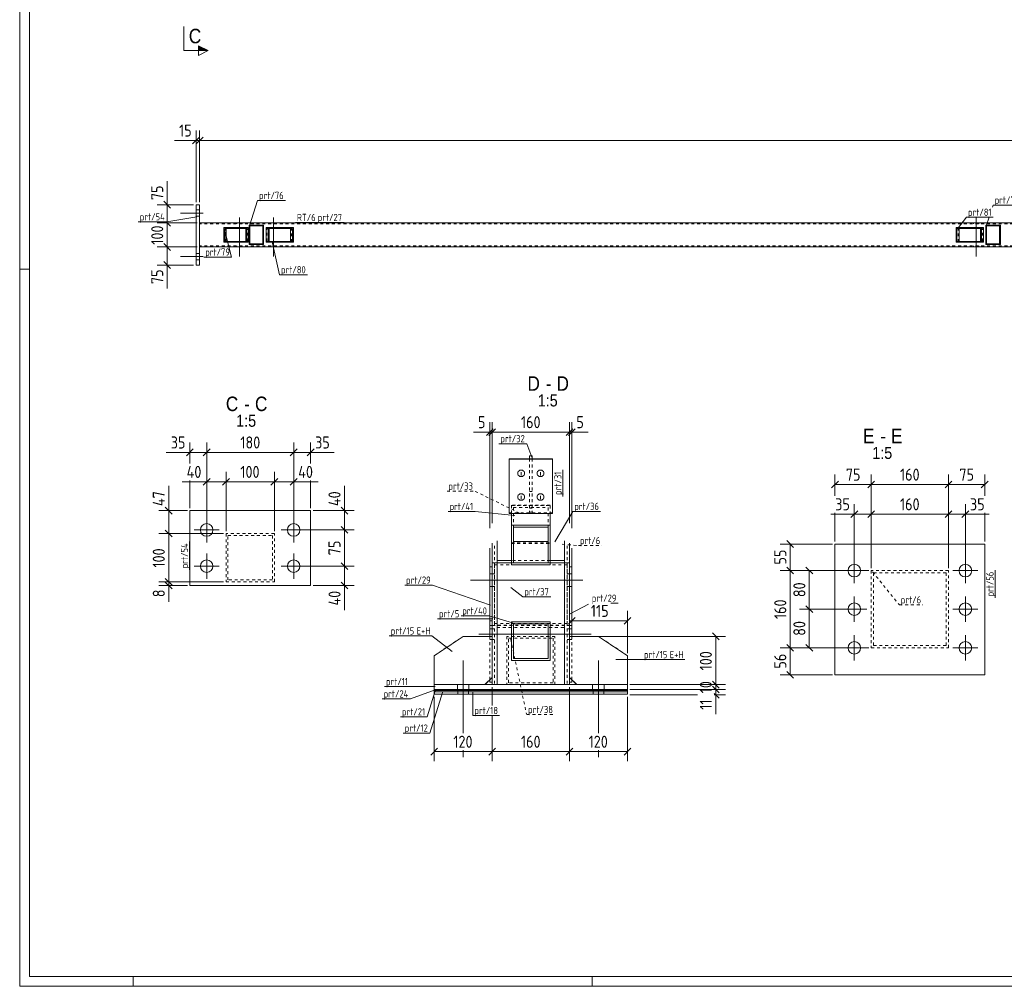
# Model space of a CAD drawing. Header units: millimetres. Extents: x 1 to 1188, y 1 to 840.
# Tile 1 of 7: x 1 to 409, y 1 to 401. Entities that reach past the tile are written whole.
import ezdxf

# ---------------------------------------------------------------- set-up
doc = ezdxf.new("R2010")
doc.units = ezdxf.units.MM
doc.header["$LTSCALE"] = 0.6
doc.linetypes.add('XKITLINE00', pattern=[0])
doc.linetypes.add('XKITLINE02', pattern=[4, 2, -2])
for name, color, linetype, lineweight in [('Bolt', 7, 'Continuous', 0), ('DrawingSheet', 5, 'Continuous', 0), ('OtherObjectType', 1, 'Continuous', 0), ('Part', 2, 'Continuous', 0), ('PartMark', 3, 'Continuous', 0), ('Section', 6, 'Continuous', 0), ('Z-DIMENSIONS', 1, 'Continuous', 0)]:
    doc.layers.add(name, color=color, linetype=linetype, lineweight=lineweight)
doc.styles.add('ARIAL', font='ARIAL.TTF')
doc.styles.add('ISOCPEUR', font='ISOCPEUR.TTF')

msp = doc.modelspace()

# ---------------------------------------------------------------- hatches: boundary and pattern name
at = {"layer": 'Section'}
msp.add_hatch(color=6, dxfattribs=at).paths.add_polyline_path([(75, 390.52), (79, 388.52), (75, 388.52)], flags=17)

# ---------------------------------------------------------------- linework, layer by layer
at = {"layer": 'Bolt', "color": 4, "linetype": 'XKITLINE00', "lineweight": 0}
for p, q in [((75.5, 322.49), (74, 322.49)), ((75.5, 322.49), (74, 322.49)), ((77, 321.19), (67.5, 321.19)), ((77, 321.19), (67.5, 321.19)), ((75.5, 319.89), (74, 319.89)), ((75.5, 319.89), (74, 319.89)), ((92, 319.44), (92, 303.19)), ((106, 319.44), (106, 303.19)), ((397, 319.44), (397, 303.19)), ((90.9, 317.19), (90.9, 316.79)), ((93.1, 317.19), (93.1, 316.79)), ((104.9, 317.19), (104.9, 316.79)), ((107.1, 317.19), (107.1, 316.79)), ((395.9, 317.19), (395.9, 316.79)), ((398.1, 317.19), (398.1, 316.79)), ((90.9, 307.59), (90.9, 307.19)), ((93.1, 307.59), (93.1, 307.19)), ((104.9, 307.59), (104.9, 307.19)), ((107.1, 307.59), (107.1, 307.19)), ((395.9, 307.59), (395.9, 307.19)), ((398.1, 307.59), (398.1, 307.19)), ((77, 303.19), (67.5, 303.19)), ((77, 303.19), (67.5, 303.19)), ((75.5, 304.49), (74, 304.49)), ((75.5, 304.49), (74, 304.49)), ((75.5, 301.89), (74, 301.89)), ((75.5, 301.89), (74, 301.89)), ((207.24, 213.79), (207.19, 213.43)), ((207.19, 213.43), (207.24, 213.06)), ((207.39, 214.13), (207.24, 213.79)), ((207.24, 213.06), (207.39, 212.72)), ((207.7, 214.48), (207.39, 214.13)), ((207.39, 212.72), (207.7, 212.37)), ((208.05, 214.69), (207.7, 214.48)), ((207.7, 212.37), (208.05, 212.16)), ((208.42, 214.78), (208.05, 214.69)), ((208.05, 212.16), (208.42, 212.07)), ((208.76, 214.78), (208.42, 214.78)), ((208.42, 212.07), (208.76, 212.07)), ((208.59, 213.95), (208.59, 212.47)), ((209.13, 214.69), (208.76, 214.78)), ((208.76, 212.07), (209.13, 212.16)), ((209.48, 214.48), (209.13, 214.69)), ((209.13, 212.16), (209.48, 212.37)), ((209.79, 214.13), (209.48, 214.48)), ((209.48, 212.37), (209.79, 212.72)), ((209.94, 213.79), (209.79, 214.13)), ((209.79, 212.72), (209.94, 213.06)), ((209.99, 213.43), (209.94, 213.79)), ((209.94, 213.06), (209.99, 213.43)), ((215.24, 213.79), (215.19, 213.43)), ((215.19, 213.43), (215.24, 213.06)), ((215.39, 214.13), (215.24, 213.79)), ((215.24, 213.06), (215.39, 212.72)), ((215.7, 214.48), (215.39, 214.13)), ((215.39, 212.72), (215.7, 212.37)), ((216.05, 214.69), (215.7, 214.48)), ((215.7, 212.37), (216.05, 212.16)), ((216.42, 214.78), (216.05, 214.69)), ((216.05, 212.16), (216.42, 212.07)), ((216.76, 214.78), (216.42, 214.78)), ((216.42, 212.07), (216.76, 212.07)), ((216.59, 213.95), (216.59, 212.47)), ((217.13, 214.69), (216.76, 214.78)), ((216.76, 212.07), (217.13, 212.16)), ((217.48, 214.48), (217.13, 214.69)), ((217.13, 212.16), (217.48, 212.37)), ((217.79, 214.13), (217.48, 214.48)), ((217.48, 212.37), (217.79, 212.72)), ((217.94, 213.79), (217.79, 214.13)), ((217.79, 212.72), (217.94, 213.06)), ((217.99, 213.43), (217.94, 213.79)), ((217.94, 213.06), (217.99, 213.43)), ((207.24, 204.01), (207.19, 203.64)), ((207.39, 204.35), (207.24, 204.01)), ((207.7, 204.7), (207.39, 204.35)), ((208.05, 204.91), (207.7, 204.7)), ((208.42, 205), (208.05, 204.91)), ((208.76, 205), (208.42, 205)), ((208.59, 204.16), (208.59, 202.69)), ((209.13, 204.91), (208.76, 205)), ((209.48, 204.7), (209.13, 204.91)), ((209.79, 204.35), (209.48, 204.7)), ((209.94, 204.01), (209.79, 204.35)), ((209.99, 203.64), (209.94, 204.01)), ((215.24, 204.01), (215.19, 203.64)), ((215.39, 204.35), (215.24, 204.01)), ((215.7, 204.7), (215.39, 204.35)), ((216.05, 204.91), (215.7, 204.7)), ((216.42, 205), (216.05, 204.91)), ((216.76, 205), (216.42, 205)), ((216.59, 204.16), (216.59, 202.69)), ((217.13, 204.91), (216.76, 205)), ((217.48, 204.7), (217.13, 204.91)), ((217.79, 204.35), (217.48, 204.7)), ((217.94, 204.01), (217.79, 204.35)), ((217.99, 203.64), (217.94, 204.01)), ((207.19, 203.64), (207.24, 203.28)), ((207.24, 203.28), (207.39, 202.94)), ((207.39, 202.94), (207.7, 202.59)), ((207.7, 202.59), (208.05, 202.38)), ((208.05, 202.38), (208.42, 202.29)), ((208.42, 202.29), (208.76, 202.29)), ((208.76, 202.29), (209.13, 202.38)), ((209.13, 202.38), (209.48, 202.59)), ((209.48, 202.59), (209.79, 202.94)), ((209.79, 202.94), (209.94, 203.28)), ((209.94, 203.28), (209.99, 203.64)), ((215.19, 203.64), (215.24, 203.28)), ((215.24, 203.28), (215.39, 202.94)), ((215.39, 202.94), (215.7, 202.59)), ((215.7, 202.59), (216.05, 202.38)), ((216.05, 202.38), (216.42, 202.29)), ((216.42, 202.29), (216.76, 202.29)), ((216.76, 202.29), (217.13, 202.38)), ((217.13, 202.38), (217.48, 202.59)), ((217.48, 202.59), (217.79, 202.94)), ((217.79, 202.94), (217.94, 203.28)), ((217.94, 203.28), (217.99, 203.64)), ((78.42, 184.8), (78.42, 195.2)), ((114.42, 184.8), (114.42, 195.2)), ((73.22, 190), (83.62, 190)), ((109.22, 190), (119.62, 190)), ((78.42, 169.8), (78.42, 180.2)), ((114.42, 169.8), (114.42, 180.2)), ((346.49, 167.97), (346.49, 178.37)), ((392.49, 167.97), (392.49, 178.37)), ((73.22, 175), (83.62, 175)), ((109.22, 175), (119.62, 175)), ((196.59, 171.83), (195.59, 171.83)), ((197.59, 171.83), (196.59, 171.83)), ((228.59, 171.83), (227.59, 171.83)), ((229.59, 171.83), (228.59, 171.83)), ((341.29, 173.17), (351.69, 173.17)), ((387.29, 173.17), (397.69, 173.17)), ((234.09, 169.23), (187.59, 169.23)), ((196.59, 166.62), (195.59, 166.62)), ((197.59, 166.62), (196.59, 166.62)), ((228.59, 166.62), (227.59, 166.62)), ((229.59, 166.62), (228.59, 166.62)), ((346.49, 151.97), (346.49, 162.37)), ((392.49, 151.97), (392.49, 162.37)), ((341.29, 157.17), (351.69, 157.17)), ((387.29, 157.17), (397.69, 157.17)), ((191.09, 146.87), (237.59, 146.87)), ((195.59, 149.07), (196.59, 149.07)), ((196.59, 149.07), (197.59, 149.07)), ((227.59, 149.07), (228.59, 149.07)), ((228.59, 149.07), (229.59, 149.07)), ((195.59, 144.67), (196.59, 144.67)), ((196.59, 144.67), (197.59, 144.67)), ((227.59, 144.67), (228.59, 144.67)), ((228.59, 144.67), (229.59, 144.67)), ((346.49, 135.97), (346.49, 146.37)), ((392.49, 135.97), (392.49, 146.37)), ((341.29, 141.17), (351.69, 141.17)), ((387.29, 141.17), (397.69, 141.17)), ((184.59, 105.78), (184.59, 135.93)), ((240.59, 105.78), (240.59, 135.93)), ((182.19, 123.93), (182.19, 125.93)), ((186.99, 123.93), (186.99, 125.93)), ((238.19, 123.93), (238.19, 125.93)), ((242.99, 123.93), (242.99, 125.93)), ((184.59, 95.93), (184.59, 98.78)), ((240.59, 95.93), (240.59, 98.78))]:
    msp.add_line(p, q, dxfattribs=at)
for centre in [(78.42, 190), (114.42, 190), (78.42, 175), (114.42, 175), (346.49, 173.17), (392.49, 173.17), (346.49, 157.17), (392.49, 157.17), (346.49, 141.17), (392.49, 141.17)]:
    msp.add_circle(centre, 2.6, dxfattribs=at)
at = {"layer": 'DrawingSheet', "color": 2, "linetype": 'XKITLINE00', "lineweight": 0}
for p, q in [((1, 840), (1, 1)), ((5, 298), (1, 298)), ((48, 1), (48, 5)), ((238, 1), (238, 5)), ((1, 1), (1188, 1))]:
    msp.add_line(p, q, dxfattribs=at)
at = {"layer": 'DrawingSheet', "color": 3, "linetype": 'XKITLINE00', "lineweight": 0}
for p, q in [((5, 836), (5, 5)), ((5, 5), (1184, 5))]:
    msp.add_line(p, q, dxfattribs=at)
at = {"layer": 'Part', "color": 2, "linetype": 'XKITLINE00', "lineweight": 0}
for p, q in [((74, 324.69), (75.5, 324.69)), ((74, 324.69), (74, 299.69)), ((75.5, 324.69), (75.5, 299.69)), ((995.47, 317.19), (75.5, 317.19)), ((85.53, 309.19), (85.53, 315.19)), ((85.53, 315.19), (95.58, 315.19)), ((94.59, 314.89), (85.89, 314.89)), ((85.89, 309.49), (85.89, 314.89)), ((86.53, 309.49), (86.53, 314.89)), ((94.59, 309.49), (94.59, 314.89)), ((94.94, 309.19), (94.94, 315.19)), ((95.58, 315.19), (95.58, 309.19)), ((101.97, 316.19), (95.97, 316.19)), ((95.97, 316.19), (95.97, 308.19)), ((101.67, 315.89), (96.27, 315.89)), ((96.27, 308.49), (96.27, 315.89)), ((101.67, 308.49), (101.67, 315.89)), ((101.97, 308.19), (101.97, 316.19)), ((102.97, 315.19), (114.35, 315.19)), ((102.97, 309.19), (102.97, 315.19)), ((103.85, 309.19), (103.85, 315.19)), ((104.25, 314.89), (113.96, 314.89)), ((104.25, 314.89), (104.25, 309.49)), ((113.07, 309.49), (113.07, 314.89)), ((113.96, 314.89), (113.96, 309.49)), ((114.35, 315.19), (114.35, 309.19)), ((388.6, 309.19), (388.6, 315.19)), ((399.97, 315.19), (388.6, 315.19)), ((398.7, 314.89), (388.99, 314.89)), ((388.99, 309.49), (388.99, 314.89)), ((389.87, 309.49), (389.87, 314.89)), ((398.7, 309.49), (398.7, 314.89)), ((399.09, 309.19), (399.09, 315.19)), ((399.97, 309.19), (399.97, 315.19)), ((406.97, 316.19), (400.97, 316.19)), ((400.97, 316.19), (400.97, 308.19)), ((406.67, 315.89), (401.27, 315.89)), ((401.27, 308.49), (401.27, 315.89)), ((406.67, 308.49), (406.67, 315.89)), ((406.97, 308.19), (406.97, 316.19)), ((995.47, 307.19), (75.5, 307.19)), ((95.58, 309.19), (85.53, 309.19)), ((94.59, 309.49), (85.89, 309.49)), ((95.97, 308.19), (101.97, 308.19)), ((101.67, 308.49), (96.27, 308.49)), ((102.97, 309.19), (114.35, 309.19)), ((113.96, 309.49), (104.25, 309.49)), ((399.97, 309.19), (388.6, 309.19)), ((388.99, 309.49), (398.7, 309.49)), ((400.97, 308.19), (406.97, 308.19)), ((406.67, 308.49), (401.27, 308.49)), ((74, 299.69), (75.5, 299.69)), ((212.09, 220.75), (212.09, 219.5)), ((212.09, 220.75), (213.09, 220.75)), ((213.09, 220.75), (213.09, 219.5)), ((221.59, 219.5), (203.59, 219.5)), ((203.59, 219.5), (203.59, 196.8)), ((203.59, 219.29), (221.59, 219.29)), ((213.09, 219.5), (212.09, 219.5)), ((221.59, 196.8), (221.59, 219.5)), ((71.42, 167), (71.42, 198)), ((71.42, 198), (121.42, 198)), ((121.42, 198), (121.42, 167)), ((203.59, 196.8), (221.59, 196.8)), ((204.59, 196.8), (204.59, 175.61)), ((220.59, 196.8), (220.59, 175.61)), ((220.59, 191.97), (204.59, 191.97)), ((219.79, 191.15), (205.39, 191.15)), ((205.39, 191.15), (205.39, 176.43)), ((219.79, 176.43), (219.79, 191.15)), ((196.59, 184.47), (196.59, 176.35)), ((198.59, 185.5), (198.59, 176.35)), ((205.39, 185.19), (219.79, 185.19)), ((226.59, 176.35), (226.59, 185.5)), ((228.59, 184.47), (228.59, 176.35)), ((338.49, 129.99), (338.49, 184.17)), ((338.49, 184.17), (400.49, 184.17)), ((400.49, 184.17), (400.49, 129.99)), ((195.59, 182.43), (195.59, 145.92)), ((229.59, 182.43), (229.59, 145.92)), ((196.59, 176.35), (198.59, 176.35)), ((196.59, 176.35), (198.59, 176.35)), ((196.59, 176.35), (196.59, 125.93)), ((198.59, 177.33), (204.59, 177.33)), ((198.59, 176.35), (204.59, 176.35)), ((198.59, 125.92), (198.59, 176.35)), ((204.59, 175.61), (220.59, 175.61)), ((205.39, 176.43), (219.79, 176.43)), ((226.59, 177.33), (220.59, 177.33)), ((226.59, 176.35), (220.59, 176.35)), ((226.59, 176.35), (226.59, 125.92)), ((228.59, 176.35), (226.59, 176.35)), ((228.59, 176.35), (226.59, 176.35)), ((228.59, 176.35), (228.59, 125.93)), ((195.59, 174.73), (196.59, 174.73)), ((228.59, 174.73), (229.59, 174.73)), ((71.42, 167), (121.42, 167)), ((204.59, 151.92), (220.59, 151.92)), ((204.59, 151.92), (204.59, 135.92)), ((205.39, 151.12), (205.39, 136.72)), ((205.39, 151.12), (219.79, 151.12)), ((219.79, 151.12), (219.79, 136.72)), ((220.59, 151.92), (220.59, 135.92)), ((172.59, 137.92), (184.59, 145.92)), ((184.59, 145.92), (196.59, 145.92)), ((196.59, 145.92), (196.59, 128.92)), ((228.59, 145.92), (228.59, 128.92)), ((240.59, 145.92), (228.59, 145.92)), ((252.59, 137.92), (240.59, 145.92)), ((172.59, 125.92), (172.59, 137.92)), ((204.59, 135.92), (220.59, 135.92)), ((205.39, 136.72), (219.79, 136.72)), ((252.59, 125.92), (252.59, 137.92)), ((193.59, 125.92), (196.59, 128.92)), ((195.59, 126.92), (195.59, 127.92)), ((195.59, 126.92), (195.59, 126.92)), ((195.59, 126.92), (195.59, 126.92)), ((195.59, 126.92), (196.59, 126.92)), ((195.59, 126.92), (196.59, 126.92)), ((228.59, 128.92), (231.59, 125.92)), ((228.59, 126.92), (229.59, 126.92)), ((228.59, 126.92), (229.59, 126.92)), ((229.59, 127.92), (229.59, 126.92)), ((400.49, 129.99), (338.49, 129.99)), ((198.59, 125.93), (172.59, 125.93)), ((172.59, 125.93), (172.59, 123.93)), ((172.59, 125.92), (193.59, 125.92)), ((172.59, 123.93), (252.59, 123.93)), ((172.59, 123.52), (172.59, 123.92)), ((172.59, 123.92), (172.59, 123.92)), ((172.59, 123.92), (252.59, 123.92)), ((172.59, 121.92), (172.59, 123.92)), ((172.59, 123.92), (172.59, 123.92)), ((172.59, 123.92), (252.59, 123.92)), ((172.59, 123.52), (172.59, 123.52)), ((172.59, 123.52), (252.59, 123.52)), ((172.59, 122.92), (172.59, 123.52)), ((172.59, 123.52), (172.59, 123.52)), ((172.59, 123.52), (252.59, 123.52)), ((172.59, 122.92), (172.59, 122.92)), ((172.59, 122.92), (252.59, 122.92)), ((172.59, 121.92), (172.59, 122.92)), ((172.59, 122.92), (172.59, 122.92)), ((172.59, 122.92), (252.59, 122.92)), ((196.59, 125.93), (198.59, 125.93)), ((226.59, 125.92), (198.59, 125.92)), ((252.59, 125.93), (226.59, 125.93)), ((228.59, 125.93), (226.59, 125.93)), ((231.59, 125.92), (252.59, 125.92)), ((252.59, 123.93), (252.59, 125.93)), ((252.59, 123.52), (252.59, 123.92)), ((252.59, 121.92), (252.59, 123.92)), ((252.59, 122.92), (252.59, 123.52)), ((252.59, 121.92), (252.59, 122.92)), ((172.59, 121.92), (172.59, 121.92)), ((172.59, 121.92), (252.59, 121.92)), ((172.59, 121.92), (172.59, 121.92)), ((172.59, 121.92), (252.59, 121.92))]:
    msp.add_line(p, q, dxfattribs=at)
at = {"layer": 'Part', "color": 7, "linetype": 'XKITLINE02', "lineweight": 0}
for p, q in [((75.5, 307.19), (75.5, 317.19)), ((995.47, 316.79), (75.5, 316.79)), ((86.18, 309.19), (86.18, 315.19)), ((95.23, 314.89), (94.59, 314.89)), ((95.23, 309.49), (95.23, 314.89)), ((103.37, 314.89), (104.25, 314.89)), ((103.37, 309.49), (103.37, 314.89)), ((113.47, 309.19), (113.47, 315.19)), ((389.48, 309.19), (389.48, 315.19)), ((399.58, 314.89), (398.7, 314.89)), ((399.58, 309.49), (399.58, 314.89)), ((995.47, 307.59), (75.5, 307.59)), ((95.23, 309.49), (94.59, 309.49)), ((104.25, 309.49), (103.37, 309.49)), ((399.58, 309.49), (398.7, 309.49)), ((212.09, 219.5), (212.09, 197.42)), ((213.09, 219.5), (213.09, 197.42)), ((212.09, 205.93), (213.09, 205.93)), ((204.59, 200.26), (204.59, 184.41)), ((220.59, 200.26), (204.59, 200.26)), ((204.59, 200.06), (220.59, 200.06)), ((204.59, 196.8), (204.59, 200.06)), ((204.59, 200.06), (220.59, 200.06)), ((212.09, 200.06), (213.09, 200.06)), ((220.59, 184.41), (220.59, 200.26)), ((220.59, 200.06), (220.59, 196.8)), ((203.59, 197.01), (221.59, 197.01)), ((205.39, 199.27), (205.39, 191.15)), ((205.39, 199.27), (205.39, 191.15)), ((205.39, 199.27), (219.79, 199.27)), ((212.09, 198.96), (213.09, 198.96)), ((212.09, 197.42), (213.09, 197.42)), ((219.79, 199.27), (219.79, 191.15)), ((106.43, 188.5), (86.43, 188.5)), ((86.43, 188.5), (86.43, 168.5)), ((87.23, 169.3), (87.23, 187.7)), ((87.23, 187.7), (105.63, 187.7)), ((105.63, 187.7), (105.63, 169.3)), ((106.43, 168.5), (106.43, 188.5)), ((197.59, 183.45), (197.59, 151.25)), ((204.59, 184.61), (220.59, 184.61)), ((204.59, 184.41), (220.59, 184.41)), ((204.59, 184.41), (220.59, 184.41)), ((227.59, 183.45), (227.59, 151.25)), ((196.59, 182.43), (196.59, 126.92)), ((228.59, 182.43), (228.59, 126.92)), ((196.59, 176.35), (196.59, 150.44)), ((197.59, 175.54), (227.59, 175.54)), ((197.59, 175.54), (197.59, 125.93)), ((227.59, 175.54), (197.59, 175.54)), ((198.59, 176.35), (226.59, 176.35)), ((226.59, 176.35), (198.59, 176.35)), ((226.59, 176.35), (198.59, 176.35)), ((220.59, 177.33), (204.59, 177.33)), ((220.59, 176.35), (204.59, 176.35)), ((227.59, 175.54), (227.59, 125.93)), ((228.59, 150.44), (228.59, 176.35)), ((385.5, 173.17), (353.5, 173.17)), ((353.5, 173.17), (353.5, 141.17)), ((354.5, 142.17), (354.5, 172.17)), ((354.5, 172.17), (384.5, 172.17)), ((384.5, 172.17), (384.5, 142.17)), ((385.5, 141.17), (385.5, 173.17)), ((86.43, 168.5), (106.43, 168.5)), ((105.63, 169.3), (87.23, 169.3)), ((195.59, 152.4), (196.59, 152.4)), ((197.59, 151.25), (227.59, 151.25)), ((227.59, 151.25), (197.59, 151.25)), ((198.59, 151.76), (198.59, 149.63)), ((226.59, 149.63), (226.59, 151.76)), ((228.59, 152.4), (229.59, 152.4)), ((196.59, 150.44), (195.59, 150.44)), ((196.59, 150.44), (228.59, 150.44)), ((196.59, 150.44), (228.59, 150.44)), ((226.59, 150.61), (198.59, 150.61)), ((198.59, 149.63), (226.59, 149.63)), ((198.59, 149.63), (226.59, 149.63)), ((198.59, 149.63), (198.59, 125.92)), ((226.59, 125.92), (226.59, 149.63)), ((228.59, 150.44), (229.59, 150.44)), ((172.59, 137.92), (184.59, 145.92)), ((184.59, 145.92), (196.59, 145.92)), ((184.59, 145.92), (196.59, 145.92)), ((195.59, 145.92), (195.59, 127.92)), ((196.59, 145.92), (196.59, 128.92)), ((222.59, 145.92), (202.59, 145.92)), ((202.59, 145.92), (202.59, 125.92)), ((203.39, 126.72), (203.39, 145.12)), ((203.39, 145.12), (221.79, 145.12)), ((221.79, 145.12), (221.79, 126.72)), ((222.59, 125.92), (222.59, 145.92)), ((228.59, 145.92), (240.59, 145.92)), ((228.59, 145.92), (228.59, 128.92)), ((240.59, 145.92), (228.59, 145.92)), ((228.59, 145.92), (229.59, 145.92)), ((229.59, 145.92), (229.59, 127.92)), ((252.59, 137.92), (240.59, 145.92)), ((353.5, 141.17), (385.5, 141.17)), ((384.5, 142.17), (354.5, 142.17)), ((172.59, 125.92), (172.59, 137.92)), ((252.59, 125.92), (252.59, 137.92)), ((196.59, 128.92), (193.59, 125.92)), ((221.79, 126.72), (203.39, 126.72)), ((228.59, 128.92), (231.59, 125.92)), ((193.59, 125.92), (172.59, 125.92)), ((172.59, 123.52), (172.59, 123.92)), ((172.59, 121.92), (172.59, 123.92)), ((172.59, 122.92), (172.59, 123.52)), ((172.59, 121.92), (172.59, 122.92)), ((182.39, 123.52), (182.39, 123.92)), ((182.39, 123.52), (182.39, 123.92)), ((182.39, 121.92), (182.39, 123.92)), ((182.39, 121.92), (182.39, 123.92)), ((182.39, 122.92), (182.39, 123.52)), ((182.39, 122.92), (182.39, 123.52)), ((182.39, 121.92), (182.39, 122.92)), ((182.39, 121.92), (182.39, 122.92)), ((184.59, 123.52), (184.59, 123.92)), ((184.59, 121.92), (184.59, 123.92)), ((184.59, 122.92), (184.59, 123.52)), ((184.59, 121.92), (184.59, 122.92)), ((186.79, 123.52), (186.79, 123.92)), ((186.79, 123.52), (186.79, 123.92)), ((186.79, 121.92), (186.79, 123.92)), ((186.79, 121.92), (186.79, 123.92)), ((186.79, 122.92), (186.79, 123.52)), ((186.79, 122.92), (186.79, 123.52)), ((186.79, 121.92), (186.79, 122.92)), ((186.79, 121.92), (186.79, 122.92)), ((198.59, 125.93), (226.59, 125.93)), ((226.59, 125.93), (198.59, 125.93)), ((198.59, 125.92), (226.59, 125.92)), ((202.59, 125.92), (222.59, 125.92)), ((226.59, 125.93), (226.59, 125.92)), ((231.59, 125.92), (252.59, 125.92)), ((238.39, 123.52), (238.39, 123.92)), ((238.39, 123.52), (238.39, 123.92)), ((238.39, 121.92), (238.39, 123.92)), ((238.39, 121.92), (238.39, 123.92)), ((238.39, 122.92), (238.39, 123.52)), ((238.39, 122.92), (238.39, 123.52)), ((238.39, 121.92), (238.39, 122.92)), ((238.39, 121.92), (238.39, 122.92)), ((240.59, 123.52), (240.59, 123.92)), ((240.59, 121.92), (240.59, 123.92)), ((240.59, 122.92), (240.59, 123.52)), ((240.59, 121.92), (240.59, 122.92)), ((242.79, 123.52), (242.79, 123.92)), ((242.79, 123.52), (242.79, 123.92)), ((242.79, 121.92), (242.79, 123.92)), ((242.79, 121.92), (242.79, 123.92)), ((242.79, 122.92), (242.79, 123.52)), ((242.79, 122.92), (242.79, 123.52)), ((242.79, 121.92), (242.79, 122.92)), ((242.79, 121.92), (242.79, 122.92)), ((252.59, 123.92), (252.59, 123.52)), ((252.59, 123.92), (252.59, 121.92)), ((252.59, 123.52), (252.59, 122.92)), ((252.59, 122.92), (252.59, 121.92))]:
    msp.add_line(p, q, dxfattribs=at)
at = {"layer": 'PartMark', "color": 7, "linetype": 'XKITLINE00', "lineweight": 0}
for p, q in [((96.15, 315.97), (99.51, 326.43)), ((99.51, 326.43), (111.02, 326.43)), ((403.71, 323.65), (403.99, 324.5)), ((403.99, 324.5), (415.51, 324.5)), ((74.33, 319.66), (61.88, 317.54)), ((389.21, 314.71), (392.96, 319.45)), ((392.96, 319.45), (403.95, 319.45)), ((401.15, 315.97), (402.31, 319.45)), ((50.11, 317.54), (61.88, 317.54)), ((115.13, 317.29), (135.28, 317.29)), ((86.02, 313.31), (88.7, 302.97)), ((105.46, 309.36), (108.57, 295.67)), ((77.19, 302.97), (88.7, 302.97)), ((108.57, 295.67), (120.08, 295.67)), ((199.39, 225.71), (210.9, 225.71)), ((212.97, 220.08), (210.9, 225.71)), ((225.89, 203.9), (225.89, 214.89)), ((178.35, 197.62), (189.6, 197.62)), ((206, 195.96), (189.6, 197.62)), ((222.49, 185.05), (229.99, 197.67)), ((229.99, 197.67), (241.5, 197.67)), ((71.32, 173.5), (71.32, 185.27)), ((404.79, 161.84), (404.79, 173.35)), ((160.38, 167.13), (171.89, 167.13)), ((195.92, 158.9), (171.89, 167.13)), ((204.25, 166.21), (209.31, 162.32)), ((209.31, 162.32), (220.82, 162.32)), ((228.92, 155.2), (236.44, 159.2)), ((245.74, 159.63), (248.77, 159.63)), ((173.98, 153.17), (183.69, 153.17)), ((183.69, 154.37), (195.38, 154.37)), ((196.86, 153.17), (183.69, 153.17)), ((205.04, 151.47), (195.38, 154.37)), ((154.01, 146.08), (171.58, 146.08)), ((180.07, 139.69), (171.58, 146.08)), ((247.72, 136.28), (258.84, 136.28)), ((258.84, 136.28), (276.41, 136.28)), ((152.04, 125.1), (162.52, 125.1)), ((173.05, 125.1), (162.52, 125.1)), ((173.05, 123.78), (162.83, 120)), ((173.05, 123.3), (169.64, 112.56)), ((176.23, 123.11), (170.79, 105.86)), ((188.65, 122.66), (188.65, 113.11)), ((151.06, 120), (162.83, 120)), ((158.65, 112.56), (169.64, 112.56)), ((188.65, 113.11), (199.65, 113.11)), ((159.8, 105.86), (170.79, 105.86))]:
    msp.add_line(p, q, dxfattribs=at)
at = {"layer": 'PartMark', "color": 7, "linetype": 'XKITLINE02', "lineweight": 0}
for p, q in [((177.89, 206.05), (189.4, 206.05)), ((207.9, 196.98), (189.4, 206.05)), ((225.53, 184.05), (232.33, 183.5)), ((232.33, 183.5), (242.03, 183.5)), ((354.04, 172.62), (365.16, 158.95)), ((365.16, 158.95), (374.87, 158.95)), ((204.25, 144.83), (210.87, 113.51)), ((210.87, 113.51), (222.38, 113.51))]:
    msp.add_line(p, q, dxfattribs=at)
at = {"layer": 'Section', "color": 6, "linetype": 'XKITLINE00', "lineweight": 0}
for p, q in [((69, 388.52), (69, 398.52)), ((69, 388.52), (79, 388.52)), ((79, 388.52), (75, 390.52)), ((75, 390.52), (75, 386.52)), ((79, 388.52), (75, 386.52))]:
    msp.add_line(p, q, dxfattribs=at)
at = {"layer": 'Z-DIMENSIONS', "color": 7, "linetype": 'XKITLINE00', "lineweight": 0}
for p, q in [((74, 325.69), (74, 355.39)), ((75.5, 325.69), (75.5, 355.39)), ((75.5, 325.69), (75.5, 355.39)), ((74, 351.29), (65.1, 351.29)), ((74, 351.29), (65.1, 351.29)), ((75.42, 352.71), (72.59, 349.88)), ((74, 351.29), (75.5, 351.29)), ((76.92, 352.71), (74.09, 349.88)), ((76.92, 352.71), (74.09, 349.88)), ((75.5, 351.29), (1011.94, 351.29)), ((62.03, 324.69), (62.03, 334.46)), ((62.03, 324.69), (62.03, 334.46)), ((60.62, 326.1), (63.44, 323.28)), ((73, 324.69), (57.93, 324.69)), ((62.03, 317.19), (62.03, 324.69)), ((74.5, 317.19), (57.93, 317.19)), ((74.5, 317.19), (61.43, 317.19)), ((61.68, 317.54), (63.44, 315.78)), ((61.68, 317.54), (63.44, 315.78)), ((62.03, 307.19), (62.03, 317.19)), ((74.5, 307.19), (57.93, 307.19)), ((60.62, 308.6), (63.44, 305.78)), ((61.43, 307.79), (63.44, 305.78)), ((74.5, 307.19), (61.43, 307.19)), ((62.03, 299.69), (62.03, 307.19)), ((73, 299.69), (57.93, 299.69)), ((60.62, 301.1), (63.44, 298.28)), ((62.03, 299.69), (62.03, 289.93)), ((62.03, 299.69), (62.03, 289.93)), ((195.59, 190.7), (195.59, 234.62)), ((196.59, 192.74), (196.59, 234.62)), ((196.59, 192.74), (196.59, 234.62)), ((228.59, 192.74), (228.59, 234.62)), ((228.59, 192.74), (228.59, 234.62)), ((229.59, 190.7), (229.59, 234.62)), ((195.59, 230.52), (188.83, 230.52)), ((195.59, 230.52), (188.83, 230.52)), ((197, 231.93), (194.18, 229.1)), ((198, 231.93), (195.18, 229.1)), ((198, 231.93), (195.18, 229.1)), ((195.59, 230.52), (196.59, 230.52)), ((196.59, 230.52), (228.59, 230.52)), ((230, 231.93), (227.18, 229.1)), ((230, 231.93), (227.18, 229.1)), ((231, 231.93), (228.18, 229.1)), ((228.59, 230.52), (229.59, 230.52)), ((229.59, 230.52), (236.35, 230.52)), ((229.59, 230.52), (236.35, 230.52)), ((71.42, 217.53), (71.42, 226.21)), ((78.42, 191), (78.42, 226.21)), ((78.42, 191), (78.42, 226.21)), ((114.42, 191), (114.42, 226.21)), ((114.42, 191), (114.42, 226.21)), ((121.42, 217.53), (121.42, 226.21)), ((71.42, 222.11), (61.66, 222.11)), ((71.42, 222.11), (61.66, 222.11)), ((72.84, 223.53), (70.01, 220.7)), ((71.42, 222.11), (78.42, 222.11)), ((79.84, 223.53), (77.01, 220.7)), ((79.84, 223.53), (77.01, 220.7)), ((78.42, 222.11), (114.42, 222.11)), ((115.84, 223.53), (113.01, 220.7)), ((115.84, 223.53), (113.01, 220.7)), ((114.42, 222.11), (121.42, 222.11)), ((122.84, 223.53), (120.01, 220.7)), ((121.42, 222.11), (131.19, 222.11)), ((121.42, 222.11), (131.19, 222.11)), ((78.42, 191), (78.42, 214.03)), ((86.43, 189.5), (86.43, 214.03)), ((86.43, 189.5), (86.43, 214.03)), ((106.43, 189.5), (106.43, 214.03)), ((106.43, 189.5), (106.43, 214.03)), ((114.42, 191), (114.42, 214.03)), ((338.49, 204.11), (338.49, 212.89)), ((353.5, 174.17), (353.5, 212.89)), ((353.5, 174.17), (353.5, 212.89)), ((385.5, 174.17), (385.5, 212.89)), ((385.5, 174.17), (385.5, 212.89)), ((400.49, 204.11), (400.49, 212.89)), ((62.67, 198), (62.67, 208.2)), ((62.67, 198), (62.67, 208.2)), ((78.42, 209.93), (68.23, 209.93)), ((78.42, 209.93), (68.23, 209.93)), ((71.42, 199), (71.42, 210.53)), ((79.84, 211.34), (77.01, 208.52)), ((78.42, 209.93), (86.43, 209.93)), ((87.84, 211.34), (85.01, 208.52)), ((87.84, 211.34), (85.01, 208.52)), ((86.43, 209.93), (106.43, 209.93)), ((107.84, 211.34), (105.01, 208.52)), ((107.84, 211.34), (105.01, 208.52)), ((106.43, 209.93), (114.42, 209.93)), ((115.84, 211.34), (113.01, 208.52)), ((114.42, 209.93), (124.62, 209.93)), ((114.42, 209.93), (124.62, 209.93)), ((121.42, 199), (121.42, 210.53)), ((135.43, 198), (135.43, 208.2)), ((135.43, 198), (135.43, 208.2)), ((339.91, 210.2), (337.08, 207.37)), ((338.49, 208.79), (353.5, 208.79)), ((354.91, 210.2), (352.08, 207.37)), ((354.91, 210.2), (352.08, 207.37)), ((353.5, 208.79), (385.5, 208.79)), ((386.91, 210.2), (384.08, 207.37)), ((386.91, 210.2), (384.08, 207.37)), ((385.5, 208.79), (400.49, 208.79)), ((401.91, 210.2), (399.08, 207.37)), ((346.49, 174.17), (346.49, 200.61)), ((353.5, 174.17), (353.5, 200.61)), ((353.5, 174.17), (353.5, 200.61)), ((385.5, 174.17), (385.5, 200.61)), ((385.5, 174.17), (385.5, 200.61)), ((392.49, 174.17), (392.49, 200.61)), ((70.42, 198), (58.57, 198)), ((61.26, 199.42), (64.09, 196.59)), ((62.67, 188.5), (62.67, 198)), ((122.42, 198), (139.43, 198)), ((134.02, 199.42), (136.85, 196.59)), ((135.43, 190), (135.43, 198)), ((346.49, 196.51), (336.73, 196.51)), ((346.49, 196.51), (336.73, 196.51)), ((338.49, 185.17), (338.49, 197.11)), ((347.91, 197.92), (345.08, 195.1)), ((346.49, 196.51), (353.5, 196.51)), ((354.91, 197.92), (352.08, 195.1)), ((354.91, 197.92), (352.08, 195.1)), ((353.5, 196.51), (385.5, 196.51)), ((386.91, 197.92), (384.08, 195.1)), ((386.91, 197.92), (384.08, 195.1)), ((385.5, 196.51), (392.49, 196.51)), ((393.91, 197.92), (391.08, 195.1)), ((392.49, 196.51), (402.26, 196.51)), ((392.49, 196.51), (402.26, 196.51)), ((400.49, 185.17), (400.49, 197.11)), ((85.43, 188.5), (58.57, 188.5)), ((85.43, 188.5), (58.57, 188.5)), ((61.26, 189.92), (64.09, 187.09)), ((61.26, 189.92), (64.09, 187.09)), ((62.67, 168.5), (62.67, 188.5)), ((115.42, 190), (139.43, 190)), ((115.42, 190), (139.43, 190)), ((134.02, 191.42), (136.85, 188.59)), ((134.02, 191.42), (136.85, 188.59)), ((135.43, 175), (135.43, 190)), ((337.49, 184.17), (315.86, 184.17)), ((318.54, 185.59), (321.37, 182.76)), ((319.96, 173.17), (319.96, 184.17)), ((134.02, 176.42), (136.85, 173.59)), ((134.02, 176.42), (136.85, 173.59)), ((115.42, 175), (139.43, 175)), ((115.42, 175), (139.43, 175)), ((135.43, 167), (135.43, 175)), ((352.5, 173.17), (315.86, 173.17)), ((352.5, 173.17), (315.86, 173.17)), ((318.54, 174.59), (321.37, 171.76)), ((318.54, 174.59), (321.37, 171.76)), ((319.96, 141.17), (319.96, 173.17)), ((345.49, 173.17), (323.76, 173.17)), ((326.44, 174.59), (329.27, 171.76)), ((327.86, 157.17), (327.86, 173.17)), ((85.43, 168.5), (58.57, 168.5)), ((85.43, 168.5), (58.57, 168.5)), ((61.26, 169.92), (64.09, 167.09)), ((61.26, 169.92), (64.09, 167.09)), ((61.26, 168.42), (64.09, 165.59)), ((62.67, 167), (62.67, 168.5)), ((134.02, 168.42), (136.85, 165.59)), ((70.42, 167), (58.57, 167)), ((62.67, 167), (62.67, 160.25)), ((62.67, 167), (62.67, 160.25)), ((122.42, 167), (139.43, 167)), ((135.43, 167), (135.43, 156.81)), ((135.43, 167), (135.43, 156.81)), ((229.59, 146.92), (229.59, 156.47)), ((252.59, 138.92), (252.59, 156.47)), ((345.49, 157.17), (323.76, 157.17)), ((345.49, 157.17), (323.76, 157.17)), ((326.44, 158.59), (329.27, 155.76)), ((326.44, 158.59), (329.27, 155.76)), ((327.86, 141.17), (327.86, 157.17)), ((231, 153.79), (228.18, 150.96)), ((229.59, 152.37), (252.59, 152.37)), ((254, 153.79), (251.17, 150.96)), ((287.73, 147.34), (290.56, 144.51)), ((240.73, 145.92), (293.14, 145.92)), ((289.14, 125.92), (289.14, 145.92)), ((352.5, 141.17), (315.86, 141.17)), ((352.5, 141.17), (315.86, 141.17)), ((318.54, 142.59), (321.37, 139.76)), ((318.54, 142.59), (321.37, 139.76)), ((319.96, 129.99), (319.96, 141.17)), ((345.49, 141.17), (323.76, 141.17)), ((326.44, 142.59), (329.27, 139.76)), ((318.54, 131.41), (321.37, 128.58)), ((287.73, 127.34), (290.56, 124.51)), ((288.54, 126.52), (290.56, 124.51)), ((337.49, 129.99), (315.86, 129.99)), ((196.59, 124.93), (196.59, 117.31)), ((196.59, 124.93), (196.59, 117.31)), ((228.59, 124.93), (228.59, 94.18)), ((228.59, 124.93), (228.59, 94.18)), ((253.59, 125.92), (293.14, 125.92)), ((253.59, 125.92), (281.54, 125.92)), ((253.59, 123.93), (281.54, 123.93)), ((253.59, 123.93), (293.14, 123.93)), ((287.73, 125.34), (290.56, 122.51)), ((288.54, 125.92), (293.14, 125.92)), ((288.54, 124.53), (290.56, 122.51)), ((288.54, 123.93), (293.14, 123.93)), ((288.54, 122.32), (290.56, 120.3)), ((289.14, 123.93), (289.14, 125.92)), ((289.14, 121.72), (289.14, 123.93)), ((172.59, 120.92), (172.59, 94.18)), ((252.59, 120.92), (252.59, 94.18)), ((253.59, 121.72), (281.54, 121.72)), ((288.54, 121.72), (293.14, 121.72)), ((289.14, 121.72), (289.14, 113.67)), ((289.14, 121.72), (289.14, 113.67)), ((196.59, 113.11), (196.59, 94.18)), ((196.59, 113.11), (196.59, 94.18)), ((174, 99.59), (171.18, 96.76)), ((172.59, 98.18), (196.59, 98.18)), ((198, 99.59), (195.18, 96.76)), ((198, 99.59), (195.18, 96.76)), ((196.59, 98.18), (228.59, 98.18)), ((230, 99.59), (227.18, 96.76)), ((230, 99.59), (227.18, 96.76)), ((228.59, 98.18), (252.59, 98.18)), ((254, 99.59), (251.17, 96.76))]:
    msp.add_line(p, q, dxfattribs=at)
at = {"layer": 'Z-DIMENSIONS', "color": 3}
for p in [(74, 351.29), (75.5, 351.29), (75.5, 351.29), (62.03, 324.69), (62.03, 317.19), (62.03, 317.19), (62.03, 307.19), (62.03, 307.19), (62.03, 299.69), (195.59, 230.52), (196.59, 230.52), (196.59, 230.52), (228.59, 230.52), (228.59, 230.52), (229.59, 230.52), (71.42, 222.11), (78.42, 222.11), (78.42, 222.11), (114.42, 222.11), (114.42, 222.11), (121.42, 222.11), (78.42, 209.93), (86.43, 209.93), (86.43, 209.93), (106.43, 209.93), (106.43, 209.93), (114.42, 209.93), (338.49, 208.79), (353.5, 208.79), (353.5, 208.79), (385.5, 208.79), (385.5, 208.79), (400.49, 208.79), (62.67, 198), (135.43, 198), (346.49, 196.51), (353.5, 196.51), (353.5, 196.51), (385.5, 196.51), (385.5, 196.51), (392.49, 196.51), (62.67, 188.5), (62.67, 188.5), (135.43, 190), (135.43, 190), (319.96, 184.17), (135.43, 175), (135.43, 175), (319.96, 173.17), (319.96, 173.17), (327.86, 173.17), (62.67, 168.5), (62.67, 168.5), (62.67, 167), (135.43, 167), (327.86, 157.17), (327.86, 157.17), (229.59, 152.37), (252.59, 152.37), (289.14, 145.92), (319.96, 141.17), (319.96, 141.17), (327.86, 141.17), (319.96, 129.99), (289.14, 125.92), (289.14, 125.92), (289.14, 123.93), (289.14, 123.93), (289.14, 121.72), (172.59, 98.18), (196.59, 98.18), (196.59, 98.18), (228.59, 98.18), (228.59, 98.18), (252.59, 98.18)]:
    msp.add_point(p, dxfattribs=at)

# ---------------------------------------------------------------- texts
at = {"layer": 'OtherObjectType', "color": 6, "style": 'ARIAL', "width": 0.85}
for s, height, p in [('D', 6, (211.19, 247.62)), ('D', 6, (223.23, 247.62)), ('-', 6, (218.77, 247.62)), ('C', 6, (86.34, 239.21)), ('C', 6, (98.39, 239.21)), ('1:5', 5, (215.46, 241.12)), ('-', 6, (93.92, 239.21)), ('1:5', 5, (90.62, 232.71)), ('E', 6, (350.11, 225.89)), ('-', 6, (357.24, 225.89)), ('E', 6, (361.71, 225.89)), ('1:5', 5, (353.94, 219.39))]:
    msp.add_text(s, height=height, dxfattribs=at).set_placement(p)
at = {"layer": 'PartMark', "color": 3, "style": 'ISOCPEUR', "width": 0.85}
for s, p in [('prt/76', (100.11, 327.03)), ('prt/77', (404.59, 325.1)), ('prt/81', (393.56, 320.05)), ('prt/54', (50.71, 318.14)), ('prt/27', (124.37, 317.89)), ('prt/79', (77.79, 303.57)), ('prt/80', (109.17, 296.27)), ('prt/32', (199.99, 226.31)), ('prt/33', (178.49, 206.65)), ('prt/41', (178.95, 198.22)), ('prt/36', (230.59, 198.27)), ('prt/6', (232.93, 184.1)), ('prt/29', (160.98, 167.73)), ('prt/37', (209.91, 162.92)), ('prt/29', (237.85, 160.23)), ('prt/6', (365.76, 159.55)), ('prt/5', (174.58, 153.77)), ('prt/40', (184.21, 154.97)), ('prt/15', (154.61, 146.68)), ('E+H', (165.31, 146.68)), ('prt/15', (259.44, 136.88)), ('E+H', (270.13, 136.88)), ('prt/11', (152.64, 125.7)), ('prt/24', (151.66, 120.6)), ('prt/21', (159.25, 113.16)), ('prt/18', (189.25, 113.71)), ('prt/38', (211.47, 114.11)), ('prt/12', (160.4, 106.46))]:
    msp.add_text(s, height=3, dxfattribs=at).set_placement(p)
at = {"layer": 'PartMark', "color": 1, "style": 'ISOCPEUR', "width": 0.85}
msp.add_text('RT/6', height=3, dxfattribs=at).set_placement((115.73, 317.89))
at = {"layer": 'PartMark', "color": 3, "style": 'ISOCPEUR', "width": 0.85}
for s, p in [('prt/31', (225.29, 204.5)), ('prt/54', (70.72, 174.1)), ('prt/56', (404.19, 162.44))]:
    msp.add_text(s, height=3, rotation=90.0002, dxfattribs=at).set_placement(p)
at = {"layer": 'Section', "color": 6, "style": 'ARIAL', "width": 0.85}
msp.add_text('C', height=6, dxfattribs=at).set_placement((71, 391.52))
at = {"layer": 'Z-DIMENSIONS', "color": 3, "style": 'ISOCPEUR', "width": 0.85}
for s, p in [('15', (66.97, 352.89)), ('5', (190.71, 232.12)), ('160', (208.51, 232.12)), ('5', (231.46, 232.12)), ('35', (63.53, 223.71)), ('180', (92.34, 223.71)), ('35', (123.3, 223.71)), ('40', (70.1, 211.53)), ('100', (92.34, 211.53)), ('40', (116.3, 211.53)), ('75', (342.99, 210.39)), ('160', (365.41, 210.39)), ('75', (389.99, 210.39)), ('35', (338.6, 198.11)), ('160', (365.41, 198.11)), ('35', (394.37, 198.11)), ('115', (237.44, 153.97)), ('120', (180.51, 99.78)), ('160', (208.51, 99.78)), ('120', (236.51, 99.78))]:
    msp.add_text(s, height=5, dxfattribs=at).set_placement(p)
for s, p in [('75', (60.43, 326.57)), ('100', (60.43, 308.11)), ('75', (60.43, 291.8)), ('47', (61.07, 199.88)), ('40', (133.83, 199.88)), ('100', (61.07, 174.42)), ('75', (133.83, 179.5)), ('55', (318.36, 175.66)), ('80', (326.26, 162.16)), ('8', (61.07, 162.12)), ('40', (133.83, 158.68)), ('160', (318.36, 153.09)), ('80', (326.26, 146.16)), ('100', (287.54, 131.84)), ('56', (318.36, 132.57)), ('10', (287.54, 122.35)), ('11', (287.54, 115.55))]:
    msp.add_text(s, height=5, rotation=90.0002, dxfattribs=at).set_placement(p)

doc.saveas('drawing.dxf')
